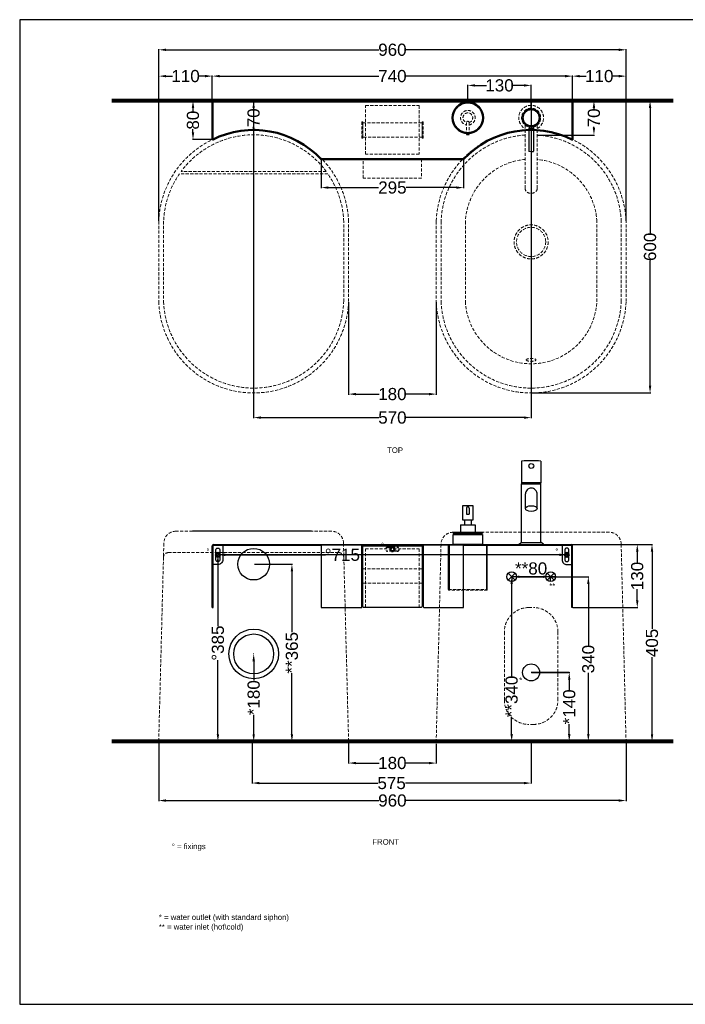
# Model space of a CAD drawing. Header units: millimetres. Extents: x 18233 to 30229, y -672 to 1848.
# Tile 6 of 12: x 22233 to 23600, y -175 to 1848. Entities that reach past the tile are written whole.
import ezdxf

# ---------------------------------------------------------------- set-up
doc = ezdxf.new("R2010")
doc.units = ezdxf.units.MM
doc.header["$MEASUREMENT"] = 0
doc.linetypes.add('DASHED2', pattern=[9.525, 6.35, -3.175])
for name, color, linetype in [('Attacchi_Scarico', 2, 'Continuous'), ('Evidenziata', 12, 'Continuous'), ('Kit sifone', 5, 'Continuous'), ('Quote', 4, 'Continuous')]:
    doc.layers.add(name, color=color, linetype=linetype)
for name, color, linetype, lineweight in [('Layer1', 5, 'DASHED2', 0), ('Sezione', 1, 'Continuous', 50), ('sezione linea', 6, 'Continuous', 80), ('tratteggiate', 5, 'DASHED2', 0), ('Vista', 8, 'Continuous', 15)]:
    doc.layers.add(name, color=color, linetype=linetype, lineweight=lineweight)
doc.layers.add('Make2D$Visible$Curves', color=7, linetype='Continuous', true_color=0x000000)
doc.styles.get("Standard").update_dxf_attribs({"font": 'arial.ttf'})
doc.dimstyles.new('ISO-25', dxfattribs={"dimtxt": 25, "dimasz": 15, "dimexe": 1.25, "dimexo": 0.625, "dimtad": 0, "dimdec": 1, "dimrnd": 5, "dimtxsty": 'Standard', "dimcen": 2.5, "dimadec": 0, "dimazin": 0, "dimtfac": 1, "dimtdec": 1, "dimtmove": 0, "dimatfit": 3, "dimfxl": 1, "dimarcsym": 0})

# ---------------------------------------------------------------- blocks, each defined once
blk = doc.blocks.new('acc1')
at = {"layer": 'Sezione'}
blk.add_lwpolyline([(-21094.6, 6935.2), (-21094.6, 7015.2), (-20354.8, 7015.2), (-20354.8, 6935.2, 0.331305), (-20578.4, 6895.2), (-20871.1, 6895.2, 0.331305), (-21094.6, 6935.2, 4.244431)], format="xyb", dxfattribs=at)
for centre, radius in [((-20569.7, 6980.3), 31.5), ((-20439.7, 6980.3), 17.5)]:
    blk.add_circle(centre, radius, dxfattribs=at)
at = {"layer": 'tratteggiate'}
for points in [[(-20669.7, 6905.2), (-20779.7, 6905.2), (-20779.7, 7005.2), (-20669.7, 7005.2), (-20669.7, 6905.2)], [(-20785.7, 6938.2), (-20785.7, 6972.2), (-20787.7, 6972.2), (-20787.7, 6938.2), (-20785.7, 6938.2)], [(-20663.7, 6938.2), (-20663.7, 6972.2), (-20661.7, 6972.2), (-20661.7, 6938.2), (-20663.7, 6938.2)]]:
    blk.add_lwpolyline(points, dxfattribs=at)
for points in [[(-20785.7, 6940.2), (-20785.7, 6970.2), (-20663.7, 6970.2), (-20663.7, 6940.2)], [(-20784.7, 6895.2), (-20664.7, 6895.2), (-20664.7, 6856.4), (-20784.7, 6856.4)]]:
    blk.add_lwpolyline(points, close=True, dxfattribs=at)
blk = doc.blocks.new('acc1  front')
at = {"layer": 'Make2D$Visible$Curves', "color": 8, "lineweight": -3, "true_color": 0x808080}
for p, q in [((-366.9, 0), (366.9, 0)), ((-369.9, -130), (-369.9, -3)), ((-368.4, -130), (-368.4, -3)), ((-366.9, -1.5), (-146.4, -1.5)), ((146.4, -1.5), (366.9, -1.5)), ((368.4, -130), (368.4, -3)), ((369.9, -130), (369.9, -3)), ((-358.4, -41.5), (-368.4, -41.5)), ((358.4, -41.5), (368.4, -41.5)), ((-369.9, -130), (-368.4, -130)), ((369.9, -130), (368.4, -130))]:
    blk.add_line(p, q, dxfattribs=at)
for points in [[(-362.4, -11.5, -1.000926), (-354.4, -11.5), (-354.4, -31.5, -1.000926), (-362.4, -31.5), (-362.4, -11.5)], [(-348.4, -1.5), (-348.4, -31.5, -0.414385), (-358.4, -41.5)], [(-146.4, -1.5), (-146.4, -130), (-63, -130), (-63, -1.5), (63, -1.5), (63, -127, 0.414214), (66, -130), (146.4, -130), (146.4, -1.5), (-146.4, -1.5)], [(348.4, -1.5), (348.4, -31.5, 0.414385), (358.4, -41.5)], [(362.4, -11.5, 1.000926), (354.4, -11.5), (354.4, -31.5, 1.000926), (362.4, -31.5), (362.4, -11.5)]]:
    blk.add_lwpolyline(points, format="xyb", dxfattribs=at)
blk.add_lwpolyline([(-61, -3), (61, -3), (61, -127, -0.414214), (58, -130), (-58, -130, -0.414214), (-61, -127)], format="xyb", close=True, dxfattribs=at)
at = {"layer": 'Make2D$Visible$Curves', "color": 8, "linetype": 'DASHED2', "lineweight": -3, "true_color": 0x808080}
blk.add_lwpolyline([(10, -6, -1.000926), (10, -14), (-10, -14, -1.000926), (-10, -6), (10, -6)], format="xyb", dxfattribs=at)
at = {"layer": 'Make2D$Visible$Curves', "color": 8, "lineweight": -3, "true_color": 0x808080}
for points in [[(115, -92.5), (115, -1.5), (116.5, -1.5), (116.5, -92.5), (115, -92.5)], [(195, -92.5), (195, -1.5), (193.5, -1.5), (193.5, -92.5), (195, -92.5)]]:
    blk.add_lwpolyline(points, dxfattribs=at)
for centre, radius, start, end in [((-366.9, -3), 3, 90, 180), ((-366.9, -3), 1.5, 90, 180), ((366.9, -3), 3, 0, 90), ((366.9, -3), 1.5, 0, 90)]:
    blk.add_arc(centre, radius, start, end, dxfattribs=at)
at = {"layer": 'tratteggiate'}
for points in [[(-61, -82), (-61, -1.5), (-63, -1.5), (-63, -82), (-61, -82)], [(-55.2, -9.2), (55.2, -9.2), (54.8, -129.2), (-55.2, -129.2), (-55.2, -9.2)], [(61, -82), (61, -1.5), (63, -1.5), (63, -82), (61, -82)], [(61, -48), (61, -82), (63, -82), (63, -48), (61, -48)]]:
    blk.add_lwpolyline(points, dxfattribs=at)
for points in [[(-61, -80), (-61, -50), (61, -50), (61, -80)], [(115, -92.5), (195, -92.5), (195, -94), (115, -94)]]:
    blk.add_lwpolyline(points, close=True, dxfattribs=at)
blk = doc.blocks.new('*D226')
at = {"layer": 'Defpoints', "color": 0, "transparency": 16777216}
for p in [(22713.4, 1681.4), (22713.4, 1681.4), (22713.4, 1611.4)]:
    blk.add_point(p, dxfattribs=at)
at = {"layer": 'Quote', "color": 0, "lineweight": -2, "transparency": 16777216}
for p, q in [((22714, 1681.4), (22714.7, 1681.4)), ((22713.4, 1666.4), (22713.4, 1664.8)), ((22713.4, 1626.4), (22713.4, 1628)), ((22714, 1611.4), (22714.7, 1611.4))]:
    blk.add_line(p, q, dxfattribs=at)
at = {"layer": 'Quote', "color": 0, "transparency": 16777216}
for points in [[(22710.9, 1666.4), (22715.9, 1666.4), (22713.4, 1681.4)], [(22710.9, 1626.4), (22715.9, 1626.4), (22713.4, 1611.4)]]:
    blk.add_solid(points, dxfattribs=at)
at = {"layer": 'Quote', "color": 0, "transparency": 16777216, "insert": (22713.4, 1646.4), "char_height": 25, "attachment_point": 5, "rotation": 90}
blk.add_mtext('70', dxfattribs=at)
blk = doc.blocks.new('*D227')
at = {"layer": 'Defpoints', "color": 0, "transparency": 16777216}
for p in [(23296, 1681.4), (23412.4, 1681.4), (23296, 1611)]:
    blk.add_point(p, dxfattribs=at)
at = {"layer": 'Quote', "color": 0, "lineweight": -2, "transparency": 16777216}
for p, q in [((23296.6, 1681.4), (23413.6, 1681.4)), ((23412.4, 1666.4), (23412.4, 1664.6)), ((23412.4, 1626), (23412.4, 1627.8)), ((23296.6, 1611), (23413.6, 1611))]:
    blk.add_line(p, q, dxfattribs=at)
at = {"layer": 'Quote', "color": 0, "transparency": 16777216}
for points in [[(23409.9, 1666.4), (23414.9, 1666.4), (23412.4, 1681.4)], [(23409.9, 1626), (23414.9, 1626), (23412.4, 1611)]]:
    blk.add_solid(points, dxfattribs=at)
at = {"layer": 'Quote', "color": 0, "transparency": 16777216, "insert": (23412.4, 1646.2), "char_height": 25, "attachment_point": 5, "rotation": 90}
blk.add_mtext('70', dxfattribs=at)
blk = doc.blocks.new('*D228')
at = {"layer": 'Defpoints', "color": 0, "transparency": 16777216}
for p in [(23283.4, 1712.9), (23153.4, 1676.5), (23283.4, 1664)]:
    blk.add_point(p, dxfattribs=at)
at = {"layer": 'Quote', "color": 0, "lineweight": -2, "transparency": 16777216}
for p, q in [((23153.4, 1677.1), (23153.4, 1714.1)), ((23168.4, 1712.9), (23191.4, 1712.9)), ((23268.4, 1712.9), (23245.4, 1712.9)), ((23283.4, 1664.6), (23283.4, 1714.1))]:
    blk.add_line(p, q, dxfattribs=at)
at = {"layer": 'Quote', "color": 0, "transparency": 16777216}
for points in [[(23168.4, 1715.4), (23168.4, 1710.4), (23153.4, 1712.9)], [(23268.4, 1715.4), (23268.4, 1710.4), (23283.4, 1712.9)]]:
    blk.add_solid(points, dxfattribs=at)
at = {"layer": 'Quote', "color": 0, "transparency": 16777216, "insert": (23218.4, 1712.9), "char_height": 25, "attachment_point": 5}
blk.add_mtext('130', dxfattribs=at)
blk = doc.blocks.new('*D229')
at = {"layer": 'Defpoints', "color": 0, "transparency": 16777216}
for p in [(23368.3, 1732), (22628.5, 1681.4), (23368.3, 1681.4)]:
    blk.add_point(p, dxfattribs=at)
at = {"layer": 'Quote', "color": 0, "lineweight": -2, "transparency": 16777216}
for p, q in [((22628.5, 1682), (22628.5, 1733.2)), ((22643.5, 1732), (22970.3, 1732)), ((23353.3, 1732), (23026.5, 1732)), ((23368.3, 1682), (23368.3, 1733.2))]:
    blk.add_line(p, q, dxfattribs=at)
at = {"layer": 'Quote', "color": 0, "transparency": 16777216}
for points in [[(22643.5, 1734.5), (22643.5, 1729.5), (22628.5, 1732)], [(23353.3, 1734.5), (23353.3, 1729.5), (23368.3, 1732)]]:
    blk.add_solid(points, dxfattribs=at)
at = {"layer": 'Quote', "color": 0, "transparency": 16777216, "insert": (22998.4, 1732), "char_height": 25, "attachment_point": 5}
blk.add_mtext('740', dxfattribs=at)
blk = doc.blocks.new('*D230')
at = {"layer": 'Defpoints', "color": 0, "transparency": 16777216}
for p in [(22852, 1561.4), (23144.8, 1561.4), (23144.8, 1503)]:
    blk.add_point(p, dxfattribs=at)
at = {"layer": 'Quote', "color": 0, "lineweight": -2, "transparency": 16777216}
for p, q in [((22852, 1560.8), (22852, 1501.7)), ((23144.8, 1560.8), (23144.8, 1501.7)), ((22867, 1503), (22969.9, 1503)), ((23129.8, 1503), (23027, 1503))]:
    blk.add_line(p, q, dxfattribs=at)
at = {"layer": 'Quote', "color": 0, "transparency": 16777216}
for points in [[(22867, 1505.5), (22867, 1500.5), (22852, 1503)], [(23129.8, 1505.5), (23129.8, 1500.5), (23144.8, 1503)]]:
    blk.add_solid(points, dxfattribs=at)
at = {"layer": 'Quote', "color": 0, "transparency": 16777216, "insert": (22998.4, 1503), "char_height": 25, "attachment_point": 5}
blk.add_mtext('295', dxfattribs=at)
blk = doc.blocks.new('*D178')
at = {"layer": 'Defpoints', "color": 0, "transparency": 16777216}
for p in [(22588.8, 1681.4), (22628.5, 1681.4), (22628.5, 1601.6)]:
    blk.add_point(p, dxfattribs=at)
at = {"layer": 'Quote', "color": 0, "lineweight": -2, "transparency": 16777216}
for p, q in [((22627.9, 1681.4), (22587.5, 1681.4)), ((22588.8, 1666.4), (22588.8, 1660)), ((22588.8, 1616.6), (22588.8, 1623)), ((22627.9, 1601.6), (22587.5, 1601.6))]:
    blk.add_line(p, q, dxfattribs=at)
at = {"layer": 'Quote', "color": 0, "transparency": 16777216}
for points in [[(22586.3, 1666.4), (22591.3, 1666.4), (22588.8, 1681.4)], [(22586.3, 1616.6), (22591.3, 1616.6), (22588.8, 1601.6)]]:
    blk.add_solid(points, dxfattribs=at)
at = {"layer": 'Quote', "color": 0, "transparency": 16777216, "insert": (22588.8, 1641.5), "char_height": 25, "attachment_point": 5, "rotation": 90}
blk.add_mtext('80', dxfattribs=at)
blk = doc.blocks.new('*D115')
at = {"layer": 'Defpoints', "color": 0, "transparency": 16777216}
for p in [(22710.1, 365), (23283.4, 365), (23283.4, 279.6)]:
    blk.add_point(p, dxfattribs=at)
at = {"layer": 'Evidenziata', "color": 0, "lineweight": -2, "transparency": 16777216}
for p, q in [((22710.1, 364.4), (22710.1, 278.4)), ((23283.4, 364.3), (23283.4, 278.4)), ((22725.1, 279.6), (22968.4, 279.6)), ((23268.4, 279.6), (23025.1, 279.6))]:
    blk.add_line(p, q, dxfattribs=at)
at = {"layer": 'Evidenziata', "color": 0, "transparency": 16777216}
for points in [[(22725.1, 282.1), (22725.1, 277.1), (22710.1, 279.6)], [(23268.4, 282.1), (23268.4, 277.1), (23283.4, 279.6)]]:
    blk.add_solid(points, dxfattribs=at)
at = {"layer": 'Evidenziata', "color": 0, "transparency": 16777216, "insert": (22996.8, 279.6), "char_height": 25, "attachment_point": 5}
blk.add_mtext('575', dxfattribs=at)
blk = doc.blocks.new('*D116')
at = {"layer": 'Defpoints', "color": 0, "transparency": 16777216}
for p in [(22713.4, 1681.4), (23283.4, 1681.4), (23283.4, 1030.4)]:
    blk.add_point(p, dxfattribs=at)
at = {"layer": 'Evidenziata', "color": 0, "lineweight": -2, "transparency": 16777216}
for p, q in [((22713.4, 1680.8), (22713.4, 1029.2)), ((23283.4, 1680.8), (23283.4, 1029.2)), ((22728.4, 1030.4), (22970.2, 1030.4)), ((23268.4, 1030.4), (23026.6, 1030.4))]:
    blk.add_line(p, q, dxfattribs=at)
at = {"layer": 'Evidenziata', "color": 0, "transparency": 16777216}
for points in [[(22728.4, 1032.9), (22728.4, 1027.9), (22713.4, 1030.4)], [(23268.4, 1032.9), (23268.4, 1027.9), (23283.4, 1030.4)]]:
    blk.add_solid(points, dxfattribs=at)
at = {"layer": 'Evidenziata', "color": 0, "transparency": 16777216, "insert": (22998.4, 1030.4), "char_height": 25, "attachment_point": 5}
blk.add_mtext('570', dxfattribs=at)
blk = doc.blocks.new('*D179')
at = {"layer": 'Defpoints', "color": 0, "transparency": 16777216}
for p in [(23283.4, 1681.4), (23527.7, 1681.4), (23283.4, 1081.1)]:
    blk.add_point(p, dxfattribs=at)
at = {"layer": 'Quote', "color": 0, "lineweight": -2, "transparency": 16777216}
for p, q in [((23284.1, 1681.4), (23529, 1681.4)), ((23527.7, 1666.4), (23527.7, 1409.5)), ((23527.7, 1096.1), (23527.7, 1353)), ((23284, 1081.1), (23529, 1081.1))]:
    blk.add_line(p, q, dxfattribs=at)
at = {"layer": 'Quote', "color": 0, "transparency": 16777216}
for points in [[(23525.2, 1666.4), (23530.2, 1666.4), (23527.7, 1681.4)], [(23525.2, 1096.1), (23530.2, 1096.1), (23527.7, 1081.1)]]:
    blk.add_solid(points, dxfattribs=at)
at = {"layer": 'Quote', "color": 0, "transparency": 16777216, "insert": (23527.7, 1381.2), "char_height": 25, "attachment_point": 5, "rotation": 90}
blk.add_mtext('600', dxfattribs=at)
blk = doc.blocks.new('*D180')
at = {"layer": 'Defpoints', "color": 0, "transparency": 16777216}
for p in [(23478.4, 1786.1), (22518.4, 1433.8), (23478.4, 1434.2)]:
    blk.add_point(p, dxfattribs=at)
at = {"layer": 'Quote', "color": 0, "lineweight": -2, "transparency": 16777216}
for p, q in [((22518.4, 1434.4), (22518.4, 1787.3)), ((22533.4, 1786.1), (22970.2, 1786.1)), ((23463.4, 1786.1), (23026.6, 1786.1)), ((23478.4, 1434.8), (23478.4, 1787.3))]:
    blk.add_line(p, q, dxfattribs=at)
at = {"layer": 'Quote', "color": 0, "transparency": 16777216}
for points in [[(22533.4, 1788.6), (22533.4, 1783.6), (22518.4, 1786.1)], [(23463.4, 1788.6), (23463.4, 1783.6), (23478.4, 1786.1)]]:
    blk.add_solid(points, dxfattribs=at)
at = {"layer": 'Quote', "color": 0, "transparency": 16777216, "insert": (22998.4, 1786.1), "char_height": 25, "attachment_point": 5}
blk.add_mtext('960', dxfattribs=at)
blk = doc.blocks.new('*D181')
at = {"layer": 'Defpoints', "color": 0, "transparency": 16777216}
for p in [(22908.4, 1268.4), (23088.4, 1268.4), (23088.4, 1078.7)]:
    blk.add_point(p, dxfattribs=at)
at = {"layer": 'Quote', "color": 0, "lineweight": -2, "transparency": 16777216}
for p, q in [((22908.4, 1267.7), (22908.4, 1077.5)), ((23088.4, 1267.7), (23088.4, 1077.5)), ((22923.4, 1078.7), (22971.4, 1078.7)), ((23073.4, 1078.7), (23025.4, 1078.7))]:
    blk.add_line(p, q, dxfattribs=at)
at = {"layer": 'Quote', "color": 0, "transparency": 16777216}
for points in [[(22923.4, 1081.2), (22923.4, 1076.2), (22908.4, 1078.7)], [(23073.4, 1081.2), (23073.4, 1076.2), (23088.4, 1078.7)]]:
    blk.add_solid(points, dxfattribs=at)
at = {"layer": 'Quote', "color": 0, "transparency": 16777216, "insert": (22998.4, 1078.7), "char_height": 25, "attachment_point": 5}
blk.add_mtext('180', dxfattribs=at)
blk = doc.blocks.new('*D182')
at = {"layer": 'Defpoints', "color": 0, "transparency": 16777216}
for p in [(22908.4, 365), (23088.3, 360.6), (23088.3, 320.7)]:
    blk.add_point(p, dxfattribs=at)
at = {"layer": 'Quote', "color": 0, "lineweight": -2, "transparency": 16777216}
for p, q in [((22908.4, 364.4), (22908.4, 319.5)), ((23088.3, 360), (23088.3, 319.5)), ((22923.4, 320.7), (22971.3, 320.7)), ((23073.3, 320.7), (23025.4, 320.7))]:
    blk.add_line(p, q, dxfattribs=at)
at = {"layer": 'Quote', "color": 0, "transparency": 16777216}
for points in [[(22923.4, 323.2), (22923.4, 318.2), (22908.4, 320.7)], [(23073.3, 323.2), (23073.3, 318.2), (23088.3, 320.7)]]:
    blk.add_solid(points, dxfattribs=at)
at = {"layer": 'Quote', "color": 0, "transparency": 16777216, "insert": (22998.3, 320.7), "char_height": 25, "attachment_point": 5}
blk.add_mtext('180', dxfattribs=at)
blk = doc.blocks.new('*D183')
at = {"layer": 'Defpoints', "color": 0, "transparency": 16777216}
for p in [(22518.4, 365), (23478.4, 365.2), (23478.4, 243.7)]:
    blk.add_point(p, dxfattribs=at)
at = {"layer": 'Quote', "color": 0, "lineweight": -2, "transparency": 16777216}
for p, q in [((22518.4, 364.4), (22518.4, 242.5)), ((23478.4, 364.6), (23478.4, 242.5)), ((22533.4, 243.7), (22970.2, 243.7)), ((23463.4, 243.7), (23026.6, 243.7))]:
    blk.add_line(p, q, dxfattribs=at)
at = {"layer": 'Quote', "color": 0, "transparency": 16777216}
for points in [[(22533.4, 246.2), (22533.4, 241.2), (22518.4, 243.7)], [(23463.4, 246.2), (23463.4, 241.2), (23478.4, 243.7)]]:
    blk.add_solid(points, dxfattribs=at)
at = {"layer": 'Quote', "color": 0, "transparency": 16777216, "insert": (22998.4, 243.7), "char_height": 25, "attachment_point": 5}
blk.add_mtext('960', dxfattribs=at)
blk = doc.blocks.new('*D184')
at = {"layer": 'Defpoints', "color": 0, "transparency": 16777216}
for p in [(23365.3, 770), (23060.4, 365), (23531.7, 365)]:
    blk.add_point(p, dxfattribs=at)
at = {"layer": 'Quote', "color": 0, "lineweight": -2, "transparency": 16777216}
for p, q in [((23365.9, 770), (23532.9, 770)), ((23531.7, 755), (23531.7, 596.3)), ((23531.7, 380), (23531.7, 538.6)), ((23061, 365), (23532.9, 365))]:
    blk.add_line(p, q, dxfattribs=at)
at = {"layer": 'Quote', "color": 0, "transparency": 16777216}
for points in [[(23529.2, 755), (23534.2, 755), (23531.7, 770)], [(23529.2, 380), (23534.2, 380), (23531.7, 365)]]:
    blk.add_solid(points, dxfattribs=at)
at = {"layer": 'Quote', "color": 0, "transparency": 16777216, "insert": (23531.7, 567.5), "char_height": 25, "attachment_point": 5, "rotation": 90}
blk.add_mtext('405', dxfattribs=at)
blk = doc.blocks.new('*D190')
at = {"layer": 'Defpoints', "color": 0, "transparency": 16777216}
for p in [(23365.3, 770), (23501.4, 770), (23368.3, 640)]:
    blk.add_point(p, dxfattribs=at)
at = {"layer": 'Quote', "color": 0, "lineweight": -2, "transparency": 16777216}
for p, q in [((23365.9, 770), (23502.6, 770)), ((23501.4, 755), (23501.4, 732)), ((23501.4, 655), (23501.4, 678)), ((23368.9, 640), (23502.6, 640))]:
    blk.add_line(p, q, dxfattribs=at)
at = {"layer": 'Quote', "color": 0, "transparency": 16777216}
for points in [[(23498.9, 755), (23503.9, 755), (23501.4, 770)], [(23498.9, 655), (23503.9, 655), (23501.4, 640)]]:
    blk.add_solid(points, dxfattribs=at)
at = {"layer": 'Quote', "color": 0, "transparency": 16777216, "insert": (23501.4, 705), "char_height": 25, "attachment_point": 5, "rotation": 90}
blk.add_mtext('130', dxfattribs=at)
blk = doc.blocks.new('*D132')
at = {"layer": 'Defpoints', "color": 0, "transparency": 16777216}
for p in [(22518.4, 1732), (22518.4, 1681.4), (22628.5, 1681.4)]:
    blk.add_point(p, dxfattribs=at)
at = {"layer": 'Quote', "color": 0, "lineweight": -2, "transparency": 16777216}
for p, q in [((22518.4, 1682), (22518.4, 1733.2)), ((22533.4, 1732), (22546.4, 1732)), ((22613.5, 1732), (22600.5, 1732)), ((22628.5, 1682), (22628.5, 1733.2))]:
    blk.add_line(p, q, dxfattribs=at)
at = {"layer": 'Quote', "color": 0, "transparency": 16777216}
for points in [[(22533.4, 1734.5), (22533.4, 1729.5), (22518.4, 1732)], [(22613.5, 1734.5), (22613.5, 1729.5), (22628.5, 1732)]]:
    blk.add_solid(points, dxfattribs=at)
at = {"layer": 'Quote', "color": 0, "transparency": 16777216, "insert": (22573.5, 1732), "char_height": 25, "attachment_point": 5}
blk.add_mtext('110', dxfattribs=at)
blk = doc.blocks.new('*D133')
at = {"layer": 'Defpoints', "color": 0, "transparency": 16777216}
for p in [(23478.4, 1732), (23368.3, 1681.4), (23478.4, 1681.4)]:
    blk.add_point(p, dxfattribs=at)
at = {"layer": 'Quote', "color": 0, "lineweight": -2, "transparency": 16777216}
for p, q in [((23368.3, 1682), (23368.3, 1733.2)), ((23383.3, 1732), (23396.3, 1732)), ((23463.4, 1732), (23450.4, 1732)), ((23478.4, 1682), (23478.4, 1733.2))]:
    blk.add_line(p, q, dxfattribs=at)
at = {"layer": 'Quote', "color": 0, "transparency": 16777216}
for points in [[(23383.3, 1734.5), (23383.3, 1729.5), (23368.3, 1732)], [(23463.4, 1734.5), (23463.4, 1729.5), (23478.4, 1732)]]:
    blk.add_solid(points, dxfattribs=at)
at = {"layer": 'Quote', "color": 0, "transparency": 16777216, "insert": (23423.3, 1732), "char_height": 25, "attachment_point": 5}
blk.add_mtext('110', dxfattribs=at)
blk = doc.blocks.new('*D135')
at = {"layer": 'Attacchi_Scarico', "color": 0, "lineweight": -2, "transparency": 16777216}
for p, q in [((23360, 748.5), (22638.8, 748.5)), ((22640, 733.5), (22640, 602.2)), ((22640, 380), (22640, 532.3)), ((23360, 365), (22638.8, 365))]:
    blk.add_line(p, q, dxfattribs=at)
at = {"layer": 'Attacchi_Scarico', "color": 0, "transparency": 16777216}
for points in [[(22637.5, 733.5), (22642.5, 733.5), (22640, 748.5)], [(22637.5, 380), (22642.5, 380), (22640, 365)]]:
    blk.add_solid(points, dxfattribs=at)
at = {"layer": 'Defpoints', "color": 0, "transparency": 16777216}
for p in [(23360.6, 748.5), (22640, 365), (23360.6, 365)]:
    blk.add_point(p, dxfattribs=at)
at = {"layer": 'Attacchi_Scarico', "color": 0, "transparency": 16777216, "insert": (22640, 567.2), "char_height": 25, "attachment_point": 5, "rotation": 90}
blk.add_mtext('°385', dxfattribs=at)
blk = doc.blocks.new('*D243')
at = {"layer": 'Attacchi_Scarico', "color": 0, "lineweight": -2, "transparency": 16777216}
for p, q in [((22640, 749.1), (22640, 749.7)), ((22655, 748.5), (22860.7, 748.5)), ((23341.6, 748.5), (22930.6, 748.5)), ((23356.6, 749.1), (23356.6, 749.7))]:
    blk.add_line(p, q, dxfattribs=at)
at = {"layer": 'Attacchi_Scarico', "color": 0, "transparency": 16777216}
for points in [[(22655, 751), (22655, 746), (22640, 748.5)], [(23341.6, 751), (23341.6, 746), (23356.6, 748.5)]]:
    blk.add_solid(points, dxfattribs=at)
at = {"layer": 'Defpoints', "color": 0, "transparency": 16777216}
for p in [(22640, 748.5), (23356.6, 748.5), (23356.6, 748.5)]:
    blk.add_point(p, dxfattribs=at)
at = {"layer": 'Attacchi_Scarico', "color": 0, "transparency": 16777216, "insert": (22895.6, 748.5), "char_height": 25, "attachment_point": 5}
blk.add_mtext('°715', dxfattribs=at)
blk = doc.blocks.new('*D799')
at = {"layer": 'Attacchi_Scarico', "color": 0, "lineweight": -2, "transparency": 16777216}
for p, q in [((23284, 507), (23362.9, 507)), ((23361.7, 492), (23361.7, 471.2)), ((23361.7, 380.1), (23361.7, 400.9)), ((23284, 365.1), (23362.9, 365.1))]:
    blk.add_line(p, q, dxfattribs=at)
at = {"layer": 'Attacchi_Scarico', "color": 0, "transparency": 16777216}
for points in [[(23359.2, 492), (23364.2, 492), (23361.7, 507)], [(23359.2, 380.1), (23364.2, 380.1), (23361.7, 365.1)]]:
    blk.add_solid(points, dxfattribs=at)
at = {"layer": 'Defpoints', "color": 0, "transparency": 16777216}
for p in [(23283.4, 507), (23361.7, 507), (23283.4, 365.1)]:
    blk.add_point(p, dxfattribs=at)
at = {"layer": 'Attacchi_Scarico', "color": 0, "transparency": 16777216, "insert": (23361.7, 436.1), "char_height": 25, "attachment_point": 5, "rotation": 90}
blk.add_mtext('*140', dxfattribs=at)
blk = doc.blocks.new('*D798')
at = {"layer": 'Attacchi_Scarico', "color": 0, "lineweight": -2, "transparency": 16777216}
for p, q in [((23332.8, 703.5), (23242.2, 703.5)), ((23243.4, 688.5), (23243.4, 499.4)), ((23243.4, 380.1), (23243.4, 415.5)), ((23282.8, 365.1), (23242.2, 365.1))]:
    blk.add_line(p, q, dxfattribs=at)
at = {"layer": 'Attacchi_Scarico', "color": 0, "transparency": 16777216}
for points in [[(23240.9, 688.5), (23245.9, 688.5), (23243.4, 703.5)], [(23240.9, 380.1), (23245.9, 380.1), (23243.4, 365.1)]]:
    blk.add_solid(points, dxfattribs=at)
at = {"layer": 'Defpoints', "color": 0, "transparency": 16777216}
for p in [(23243.4, 703.5), (23333.4, 703.5), (23283.4, 365.1)]:
    blk.add_point(p, dxfattribs=at)
at = {"layer": 'Attacchi_Scarico', "color": 0, "transparency": 16777216, "insert": (23243.4, 457.5), "char_height": 25, "attachment_point": 5, "rotation": 90}
blk.add_mtext('**340', dxfattribs=at)
blk = doc.blocks.new('*D796')
at = {"layer": 'Defpoints', "color": 0, "transparency": 16777216}
for p in [(23323.4, 703.5), (23323.4, 365.2), (23400.9, 365.2)]:
    blk.add_point(p, dxfattribs=at)
at = {"layer": 'Quote', "color": 0, "lineweight": -2, "transparency": 16777216}
for p, q in [((23324, 703.5), (23402.2, 703.5)), ((23400.9, 688.5), (23400.9, 562.5)), ((23400.9, 380.2), (23400.9, 506.1)), ((23324, 365.2), (23402.2, 365.2))]:
    blk.add_line(p, q, dxfattribs=at)
at = {"layer": 'Quote', "color": 0, "transparency": 16777216}
for points in [[(23398.4, 688.5), (23403.4, 688.5), (23400.9, 703.5)], [(23398.4, 380.2), (23403.4, 380.2), (23400.9, 365.2)]]:
    blk.add_solid(points, dxfattribs=at)
at = {"layer": 'Quote', "color": 0, "transparency": 16777216, "insert": (23400.9, 534.3), "char_height": 25, "attachment_point": 5, "rotation": 90}
blk.add_mtext('340', dxfattribs=at)
blk = doc.blocks.new('*D797')
at = {"layer": 'Attacchi_Scarico', "color": 0, "lineweight": -2, "transparency": 16777216}
for p, q in [((23244.4, 694.1), (23244.4, 704.7)), ((23259.4, 703.5), (23308.4, 703.5)), ((23323.4, 694.1), (23323.4, 704.7))]:
    blk.add_line(p, q, dxfattribs=at)
at = {"layer": 'Attacchi_Scarico', "color": 0, "transparency": 16777216}
for points in [[(23259.4, 706), (23259.4, 701), (23244.4, 703.5)], [(23308.4, 706), (23308.4, 701), (23323.4, 703.5)]]:
    blk.add_solid(points, dxfattribs=at)
at = {"layer": 'Defpoints', "color": 0, "transparency": 16777216}
for p in [(23244.4, 693.5), (23323.4, 703.5), (23323.4, 693.5)]:
    blk.add_point(p, dxfattribs=at)
at = {"layer": 'Attacchi_Scarico', "color": 0, "transparency": 16777216, "insert": (23283.4, 720.4), "char_height": 25, "attachment_point": 5}
blk.add_mtext('**80', dxfattribs=at)
blk = doc.blocks.new('*D800')
at = {"layer": 'Attacchi_Scarico', "color": 0, "lineweight": -2, "transparency": 16777216}
for p, q in [((22712.9, 544.9), (22712.2, 544.9)), ((22713.5, 529.9), (22713.5, 490.2)), ((22713.5, 380), (22713.5, 419.8)), ((22907.8, 365), (22712.2, 365))]:
    blk.add_line(p, q, dxfattribs=at)
at = {"layer": 'Attacchi_Scarico', "color": 0, "transparency": 16777216}
for points in [[(22711, 529.9), (22716, 529.9), (22713.5, 544.9)], [(22711, 380), (22716, 380), (22713.5, 365)]]:
    blk.add_solid(points, dxfattribs=at)
at = {"layer": 'Defpoints', "color": 0, "transparency": 16777216}
for p in [(22713.5, 544.9), (22713.5, 365), (22908.4, 365)]:
    blk.add_point(p, dxfattribs=at)
at = {"layer": 'Attacchi_Scarico', "color": 0, "transparency": 16777216, "insert": (22713.5, 455), "char_height": 25, "attachment_point": 5, "rotation": 90}
blk.add_mtext('*180', dxfattribs=at)
blk = doc.blocks.new('*D801')
at = {"layer": 'Attacchi_Scarico', "color": 0, "lineweight": -2, "transparency": 16777216}
for p, q in [((22715.3, 729.3), (22793.3, 729.3)), ((22792, 714.3), (22792, 589.3)), ((22792, 380), (22792, 505.1)), ((22907.8, 365), (22790.8, 365))]:
    blk.add_line(p, q, dxfattribs=at)
at = {"layer": 'Attacchi_Scarico', "color": 0, "transparency": 16777216}
for points in [[(22789.5, 714.3), (22794.5, 714.3), (22792, 729.3)], [(22789.5, 380), (22794.5, 380), (22792, 365)]]:
    blk.add_solid(points, dxfattribs=at)
at = {"layer": 'Defpoints', "color": 0, "transparency": 16777216}
for p in [(22714.7, 729.3), (22792, 365), (22908.4, 365)]:
    blk.add_point(p, dxfattribs=at)
at = {"layer": 'Attacchi_Scarico', "color": 0, "transparency": 16777216, "insert": (22792, 547.2), "char_height": 25, "attachment_point": 5, "rotation": 90}
blk.add_mtext('**365', dxfattribs=at)

msp = doc.modelspace()

# ---------------------------------------------------------------- linework, layer by layer
at = {"layer": 'Attacchi_Scarico'}
for p, q in [((23250.47, 696.41), (23236.33, 710.56)), ((23236.33, 696.41), (23250.47, 710.56)), ((23330.47, 696.41), (23316.33, 710.56)), ((23316.33, 696.41), (23330.47, 710.56))]:
    msp.add_line(p, q, dxfattribs=at)
msp.add_lwpolyline([(23361.66, 507.01), (23283.4, 507.01)], dxfattribs=at)
for centre, radius in [((22713.4, 729.31), 32.5), ((23243.4, 703.49), 10), ((23323.4, 703.49), 10), ((22713.49, 544.94), 51), ((22713.49, 544.94), 41), ((23283.4, 507.01), 17.5)]:
    msp.add_circle(centre, radius, dxfattribs=at)
at = {"layer": 'Kit sifone', "lineweight": -3}
for p, q in [((23278.4, 1625.17), (23278.4, 1577.63)), ((23278.6, 1625.37), (23288.2, 1625.37)), ((23279.4, 1627.38), (23279.4, 1625.57)), ((23287.4, 1627.38), (23287.4, 1625.57)), ((23288.4, 1625.17), (23288.4, 1577.63)), ((23303.41, 1632.95), (23303.61, 1632.95)), ((23150.9, 1612.39), (23155.9, 1612.39))]:
    msp.add_line(p, q, dxfattribs=at)
for centre, radius, start, end in [((23278.6, 1625.17), 0.2, 90, 180), ((23279.2, 1625.57), 0.2, 270, 360), ((23283.4, 1607.79), 20, 78.31703, 101.68295), ((23287.6, 1625.57), 0.2, 180, 270), ((23288.2, 1625.17), 0.2, 360, 90), ((23278.6, 1577.63), 0.2, 180, 268.62339), ((23283.4, 1777.37), 200, 270, 271.37661), ((23288.2, 1577.63), 0.2, 271.37661, 360)]:
    msp.add_arc(centre, radius, start, end, dxfattribs=at)
at = {"layer": 'Layer1'}
for p, q in [((23150.9, 1636.82), (23150.9, 1612.39)), ((23155.9, 1636.82), (23155.9, 1612.39)), ((23270.8, 1631.58), (23270.8, 1501.49)), ((23296.01, 1631.58), (23296.01, 1501.23)), ((22865.8, 1531.41), (22561.01, 1531.41)), ((22862.41, 1536.15), (22564.39, 1536.15)), ((22518.4, 1433.76), (22518.4, 1268.76)), ((22528.4, 1433.76), (22528.4, 1268.76)), ((22898.4, 1268.76), (22898.4, 1433.76)), ((22908.4, 1268.76), (22908.4, 1433.76)), ((23088.4, 1433.76), (23088.4, 1268.76)), ((23098.4, 1433.76), (23098.4, 1268.76)), ((23148.4, 1433.76), (23148.4, 1268.76)), ((23418.4, 1268.76), (23418.4, 1433.76)), ((23468.4, 1268.76), (23468.4, 1433.76)), ((23478.4, 1268.76), (23478.4, 1433.76)), ((22552.96, 797.02), (22872.96, 797.02)), ((23123.4, 795.01), (23443.4, 795.01)), ((22528.89, 772), (22518.4, 365.02)), ((22897.96, 772.02), (22908.4, 365.02)), ((23098.4, 770.01), (23088.4, 365.18)), ((23468.4, 770.01), (23478.4, 365.18)), ((22538.15, 753.02), (22888.66, 753.02))]:
    msp.add_line(p, q, dxfattribs=at)
msp.add_lwpolyline([(23278.4, 640.1), (23288.4, 640.1, -0.4142136), (23338.4, 590.1), (23338.4, 450.1, -0.4142136), (23288.4, 400.1), (23278.4, 400.1, -0.4142136), (23228.4, 450.1), (23228.4, 590.1, -0.4142136)], format="xyb", close=True, dxfattribs=at)
for radius in [35, 30]:
    msp.add_circle((23283.4, 1391.41), radius, dxfattribs=at)
for centre, radius, start, end in [((23153.4, 1646.5), 30, 274.77999, 265.22001), ((23153.4, 1646.5), 15, 279.59407, 260.40593), ((23283.4, 1646.5), 25.5, 299.621, 240.38061), ((23283.4, 1646.5), 19.53, 281.81989, 258.18009), ((23153.4, 1646.5), 10, 284.47751, 255.52249), ((23153.4, 1636.82), 2.5, 0, 180), ((22713.39, 1425.85), 195.15, 2.32153, 177.67847), ((23283.4, 1426.26), 195.15, 2.32153, 177.67847), ((22713.4, 1426.26), 185.15, 36.40861, 143.59139), ((23283.4, 1426.26), 185.15, 93.90299, 177.67847), ((23283.4, 1426.26), 185.15, 2.32153, 86.09675), ((23283.4, 1426.26), 135.21, 95.34773, 176.82017), ((23283.4, 1777.37), 200, 268.62339, 270), ((23283.4, 1426.26), 135.21, 3.17983, 84.65132), ((22713.4, 1426.26), 185.15, 145.39452, 177.67847), ((22713.4, 1426.26), 185.15, 2.32153, 34.60548), ((22713.4, 1276.26), 195.15, 182.32153, 357.67847), ((22713.4, 1276.26), 185.15, 182.32153, 357.67847), ((23283.4, 1276.26), 195.15, 182.32153, 357.67847), ((23283.4, 1276.26), 185.15, 182.32153, 357.67847), ((23283.4, 1276.26), 135.21, 183.17983, 356.82017), ((22553.89, 772), 25, 90, 180), ((22872.96, 772.02), 25, 0, 90), ((23123.4, 770.01), 25, 90, 180), ((23443.4, 770.01), 25, 0, 90), ((22538.15, 743.02), 10, 90, 178.52363), ((22888.66, 743.02), 10, 1.47637, 90)]:
    msp.add_arc(centre, radius, start, end, dxfattribs=at)
for start_param, end_param in [(0, 3.1669893), (4.712389, 4.7127115)]:
    msp.add_ellipse((23283.41, 1501.49), major_axis=(-12.6, 0), ratio=0.8242204, start_param=start_param, end_param=end_param, dxfattribs=at)
at = {"layer": 'Layer1', "extrusion": (0, 0, -1)}
msp.add_ellipse((23283.4, 1149.03), major_axis=(-10, 0), ratio=0.3068373, dxfattribs=at)
at = {"layer": 'Make2D$Visible$Curves', "color": 8, "lineweight": -3, "true_color": 0x808080}
for p, q in [((23263.63, 940.61), (23263.63, 896.59)), ((23303.63, 940.61), (23303.63, 896.59)), ((23303.63, 896.59), (23263.63, 896.59)), ((23263.63, 894.24), (23263.88, 894.49)), ((23303.63, 894.24), (23263.63, 894.24)), ((23263.63, 773.99), (23263.63, 894.24)), ((23263.88, 894.49), (23303.38, 894.49)), ((23303.63, 894.24), (23303.38, 894.49)), ((23303.63, 773.99), (23303.63, 894.24)), ((23295.58, 858.48), (23295.59, 873.34)), ((23143.35, 819.99), (23143.35, 849.99)), ((23143.35, 849.99), (23163.35, 849.99)), ((23163.35, 849.99), (23163.35, 819.99)), ((23271.58, 843.49), (23271.58, 858.49)), ((23295.58, 843.48), (23295.58, 858.48)), ((23150.85, 844.49), (23150.85, 831.99)), ((23150.85, 831.99), (23155.85, 831.99)), ((23155.85, 844.49), (23155.85, 831.99)), ((23138.35, 809.99), (23168.35, 809.99)), ((23138.35, 809.99), (23138.35, 794.99)), ((23163.35, 819.99), (23143.35, 819.99)), ((23146.35, 819.99), (23146.35, 809.99)), ((23160.38, 819.99), (23160.38, 809.99)), ((23168.35, 809.99), (23168.35, 794.99)), ((23123.35, 794.99), (23183.35, 794.99)), ((23123.35, 792.99), (23183.35, 792.99)), ((23123.35, 789.99), (23183.35, 789.99)), ((23258.22, 770.45), (23263.38, 773.99)), ((23263.38, 773.99), (23290.15, 773.99)), ((23290.15, 773.99), (23303.88, 773.99)), ((23309.04, 770.45), (23303.88, 773.99)), ((23309.13, 770.19), (23309.13, 770.28))]:
    msp.add_line(p, q, dxfattribs=at)
for points in [[(23123.35, 794.99), (23183.35, 794.99), (23183.35, 792.99), (23123.35, 792.99)], [(23123.35, 789.99), (23183.35, 789.99), (23183.41, 769.99), (23123.4, 769.99)], [(23125.35, 792.99), (23181.35, 792.99), (23181.35, 789.99), (23125.35, 789.99)]]:
    msp.add_lwpolyline(points, close=True, dxfattribs=at)
msp.add_circle((23283.63, 931.09), 5, dxfattribs=at)
for centre, radius, start, end in [((23264.13, 940.61), 0.5, 92.79603, 180), ((23283.63, 541.34), 400.25, 90, 92.79603), ((23283.63, 541.34), 400.25, 87.20398, 90), ((23303.13, 940.61), 0.5, 0, 87.20398), ((23263.94, 894.69), 0.2, 155.74252, 270), ((23283.63, 885.81), 21.8, 150.38136, 155.74252), ((23283.63, 885.81), 21.8, 24.25748, 29.61864), ((23303.32, 894.69), 0.2, 270, 24.25748), ((23283.59, 873.49), 12, 89.86997, 180.00001), ((23283.62, 873.48), 12, 355.80601, 90.0029), ((23153.35, 844.49), 2.5, 0, 180), ((23308.93, 770.19), 0.2, 270, 0), ((23308.93, 770.28), 0.2, 0, 55.56101)]:
    msp.add_arc(centre, radius, start, end, dxfattribs=at)
at = {"layer": 'Make2D$Visible$Curves', "color": 8, "lineweight": -3, "true_color": 0x808080, "extrusion": (0, 0, -1)}
msp.add_ellipse((23271.59, 843.49), major_axis=(0, -30), ratio=0.0004512, start_param=2.0943951, end_param=3.1415927, dxfattribs=at)
at = {"layer": 'Make2D$Visible$Curves', "color": 8, "lineweight": -3, "true_color": 0x808080}
msp.add_ellipse((23283.58, 843.49), major_axis=(12, 0), ratio=0.5, dxfattribs=at)
at = {"layer": 'Quote'}
msp.add_lwpolyline([(22232.81, -174.94), (24752.81, -174.94), (24752.81, 1847.96), (22232.81, 1847.96)], close=True, dxfattribs=at)
at = {"layer": 'Sezione'}
for centre in [(22640.01, 748.49), (22998.4, 759.98), (23356.79, 748.49)]:
    msp.add_circle(centre, 4, dxfattribs=at)
at = {"layer": 'sezione linea'}
for p, q in [((23574.89, 1681.37), (22421.92, 1681.45)), ((23574.89, 364.95), (22421.92, 365.03))]:
    msp.add_line(p, q, dxfattribs=at)
at = {"layer": 'Vista', "color": 8, "lineweight": -3, "true_color": 0x808080}
for p, q in [((22832.43, 797.02), (22587.64, 797.02)), ((22518.4, 365.02), (22908.4, 365.02)), ((23088.4, 365.18), (23478.4, 365.18))]:
    msp.add_line(p, q, dxfattribs=at)

# ---------------------------------------------------------------- block references
at = {"layer": 'Quote'}
for name, p in [('acc1', (43723.13, -5333.83)), ('acc1  front', (22998.4, 769.99))]:
    msp.add_blockref(name, p, dxfattribs=at)

# ---------------------------------------------------------------- texts
at = {"layer": 'Attacchi_Scarico'}
for s, height, p in [('TOP', 11.377, (22987.53, 957.84)), ('° ', 11.377, (22974.66, 761.86)), ('° ', 11.377, (22616.27, 750.36)), ('° ', 11.377, (23333.05, 750.36)), ('**', 11.377, (23320.56, 679.1)), ('*', 11.38, (23258.93, 485.63)), ('FRONT', 11.377, (22957.29, 152.94)), ('° = fixings ', 11.3769, (22545.36, 143.87)), ('* = water outlet (with standard siphon) ', 11.3769, (22518.75, -1.7)), ('** = water inlet (hot\\cold)', 11.3769, (22518.75, -21.41))]:
    msp.add_text(s, height=height, dxfattribs=at).set_placement(p)

# ---------------------------------------------------------------- dimensions: what is measured, and where the dimension line sits
for base, p1, p2, text, picture, middle in [((22640.01, 364.96), (23360.61, 748.49), (23360.64, 364.96), '°<>', '*D135', (22640.01, 567.25)), ((23243.4, 703.49), (23283.4, 365.1), (23333.4, 703.49), '**<>', '*D798', (23243.4, 457.45))]:
    dim = msp.add_linear_dim(base=base, p1=p1, p2=p2, angle=90, text=text, dimstyle='ISO-25', override={"dimtmove": 2}, dxfattribs=at)
    dim.commit()
    dim.dimension.update_dxf_attribs({"geometry": picture, "text_midpoint": middle, "dimtype": 160})
for base, p1, p2, text, picture, middle in [((23356.61, 748.49), (22640.01, 748.49), (23356.61, 748.49), '°<>', '*D243', (22895.64, 748.49)), ((23323.4, 703.49), (23244.4, 693.49), (23323.4, 693.49), '**<>', '*D797', (23283.4, 720.41))]:
    dim = msp.add_linear_dim(base=base, p1=p1, p2=p2, text=text, dimstyle='ISO-25', override={"dimtmove": 2}, dxfattribs=at)
    dim.commit()
    dim.dimension.update_dxf_attribs({"geometry": picture, "text_midpoint": middle, "dimtype": 160})
for base, p1, p2, text, picture, middle in [((22792.04, 365.02), (22714.65, 729.31), (22908.4, 365.02), '**365', '*D801', (22792.04, 547.16)), ((22713.49, 365.02), (22713.49, 544.94), (22908.4, 365.02), '*<>', '*D800', (22713.49, 454.98)), ((23361.66, 507.01), (23283.4, 365.1), (23283.4, 507.01), '*<>', '*D799', (23361.66, 436.05))]:
    dim = msp.add_linear_dim(base=base, p1=p1, p2=p2, angle=90, text=text, dimstyle='ISO-25', override={"dimtmove": 2}, dxfattribs=at)
    dim.commit()
    dim.dimension.update_dxf_attribs({"geometry": picture, "text_midpoint": middle})
at = {"layer": 'Evidenziata'}
for base, p1, p2, picture, middle in [((23283.4, 1030.41), (22713.4, 1681.41), (23283.4, 1681.41), '*D116', (22998.4, 1030.41)), ((23283.4, 279.63), (22710.11, 365.01), (23283.4, 364.97), '*D115', (22996.76, 279.63))]:
    dim = msp.add_linear_dim(base=base, p1=p1, p2=p2, dimstyle='ISO-25', dxfattribs=at)
    dim.commit()
    dim.dimension.update_dxf_attribs({"geometry": picture, "text_midpoint": middle})
at = {"layer": 'Quote'}
for base, p1, p2, picture, middle in [((23478.4, 1786.1), (22518.4, 1433.76), (23478.4, 1434.16), '*D180', (22998.4, 1786.1)), ((22518.4, 1731.97), (22628.51, 1681.41), (22518.4, 1681.41), '*D132', (22573.46, 1731.97)), ((23368.29, 1731.97), (22628.51, 1681.41), (23368.29, 1681.38), '*D229', (22998.4, 1731.97)), ((23478.4, 1731.97), (23368.29, 1681.38), (23478.4, 1681.39), '*D133', (23423.34, 1731.97)), ((23283.4, 1712.89), (23153.4, 1676.5), (23283.4, 1664), '*D228', (23218.4, 1712.89)), ((23144.77, 1502.97), (22852.03, 1561.41), (23144.77, 1561.41), '*D230', (22998.4, 1502.97)), ((23088.4, 1078.72), (22908.39, 1268.35), (23088.4, 1268.35), '*D181', (22998.4, 1078.72)), ((23478.4, 243.74), (22518.4, 365.02), (23478.4, 365.18), '*D183', (22998.4, 243.74)), ((23088.29, 320.74), (22908.4, 365.02), (23088.29, 360.58), '*D182', (22998.35, 320.74))]:
    dim = msp.add_linear_dim(base=base, p1=p1, p2=p2, dimstyle='ISO-25', dxfattribs=at)
    dim.commit()
    dim.dimension.update_dxf_attribs({"geometry": picture, "text_midpoint": middle})
for base, p1, p2, picture, middle in [((22588.77, 1681.41), (22628.51, 1601.58), (22628.51, 1681.41), '*D178', (22588.77, 1641.49)), ((22713.4, 1681.41), (22713.4, 1611.41), (22713.4, 1681.41), '*D226', (22713.4, 1646.41)), ((23527.71, 1681.39), (23283.4, 1081.11), (23283.45, 1681.39), '*D179', (23527.71, 1381.25)), ((23412.35, 1681.41), (23296.01, 1610.98), (23296.01, 1681.41), '*D227', (23412.35, 1646.19)), ((23531.66, 364.98), (23365.29, 769.99), (23060.37, 364.98), '*D184', (23531.66, 567.48)), ((23501.36, 769.99), (23368.29, 639.99), (23365.29, 769.99), '*D190', (23501.36, 704.99)), ((23400.93, 365.18), (23323.4, 703.49), (23323.4, 365.18), '*D796', (23400.93, 534.33))]:
    dim = msp.add_linear_dim(base=base, p1=p1, p2=p2, angle=90, dimstyle='ISO-25', dxfattribs=at)
    dim.commit()
    dim.dimension.update_dxf_attribs({"geometry": picture, "text_midpoint": middle})

doc.saveas('drawing.dxf')
